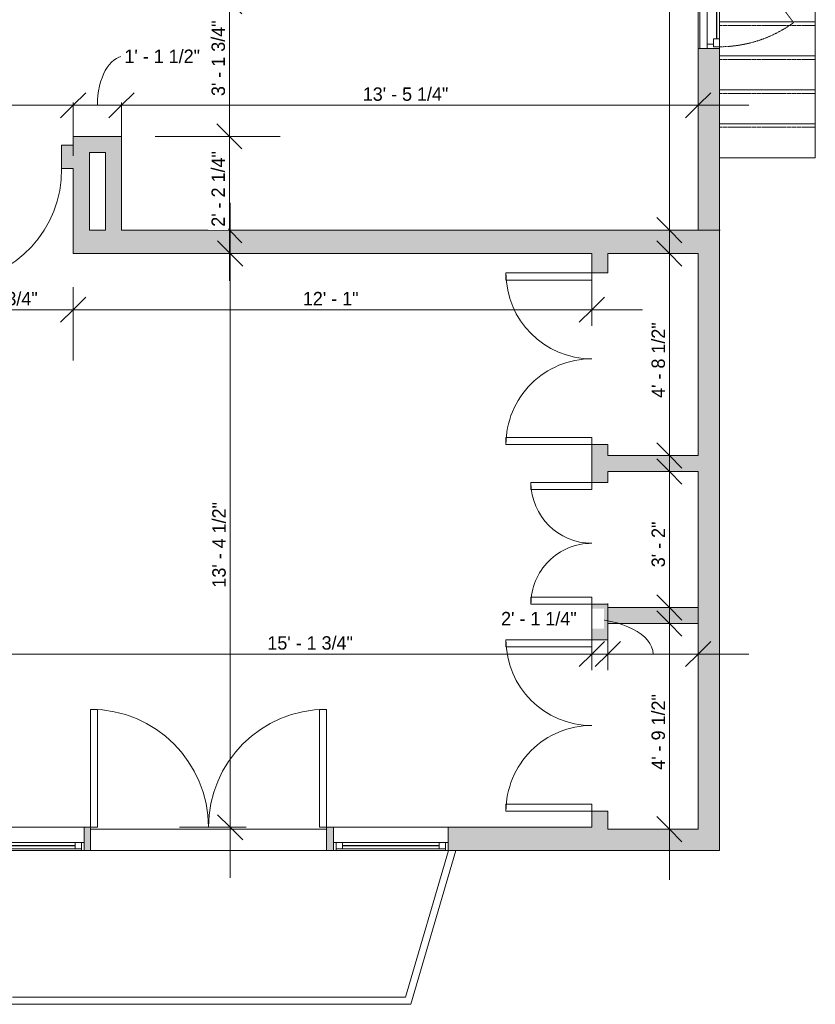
# Model space of a CAD drawing. Header units: inches. Extents: x -258 to 77, y -255 to 639.
# Tile 2 of 8: x -146 to 77, y -255 to 20. Entities that reach past the tile are written whole.
import ezdxf

# ---------------------------------------------------------------- set-up
doc = ezdxf.new("R2010")
doc.units = ezdxf.units.IN
doc.header["$MEASUREMENT"] = 0
doc.linetypes.add('Dash', pattern=[0.23622, 0.11811, -0.11811])
doc.linetypes.add('Overhead', pattern=[0.15625, 0.09375, -0.0625])
for name, color, linetype, lineweight in [('A-ANNO-DIMS', 211, 'Continuous', 9), ('A-ANNO-DIMS-120', 211, 'Continuous', 9), ('A-DOOR', 31, 'Continuous', 9), ('A-FLOR', 192, 'Continuous', 9), ('A-GLAZ', 151, 'Continuous', 9), ('A-GLAZ-HDLN', 1, 'Dash', 18), ('A-WALL', 90, 'Continuous', 9), ('A-WALL-PATT', 111, 'Continuous', 9), ('S-STRS', 90, 'Continuous', 9)]:
    doc.layers.add(name, color=color, linetype=linetype, lineweight=lineweight)
doc.styles.add('Inter', font='txt', dxfattribs={"height": 3.75})
doc.dimstyles.new('Linear_-_1_32__Inter__Imperial__SMALL', dxfattribs={"dimscale": 12, "dimtxt": 4.967999, "dimasz": 0.585938, "dimexe": 1.181102, "dimexo": 0.787402, "dimgap": 0, "dimtad": 1, "dimrnd": 0.25, "dimzin": 1, "dimdsep": 46, "dimlunit": 4, "dimtxsty": 'Inter', "dimblk1": 'OBLIQUE', "dimblk2": 'OBLIQUE', "dimsah": 1, "dimcen": 0.09, "dimdle": 1.181102, "dimazin": 0, "dimtfac": 1, "dimtdec": 4, "dimtix": 1, "dimtmove": 0, "dimatfit": 3, "dimfxl": 1, "dimtvp": 1, "dimtfill": 1, "dimfrac": 2, "dimtolj": 1, "dimtzin": 0, "dimarcsym": 2})
doc.dimstyles.new('Linear_-_1_32__Inter__Imperial__SMALL_1', dxfattribs={"dimscale": 12, "dimtxt": 4.967999, "dimasz": 0.585938, "dimexe": 1.181102, "dimexo": 0.787402, "dimgap": 0, "dimtad": 1, "dimrnd": 0.25, "dimzin": 1, "dimdsep": 46, "dimlunit": 4, "dimtxsty": 'Inter', "dimblk1": 'OBLIQUE', "dimblk2": 'OBLIQUE', "dimsah": 1, "dimcen": 0.09, "dimdle": 1.181102, "dimazin": 0, "dimtfac": 1, "dimtdec": 4, "dimtix": 1, "dimtmove": 1, "dimatfit": 3, "dimfxl": 1, "dimtvp": 1, "dimtfill": 1, "dimfrac": 2, "dimtolj": 1, "dimtzin": 0, "dimarcsym": 2})
doc.dimstyles.new('Linear_-_1_32__Inter__Imperial__SMALL_2', dxfattribs={"dimscale": 12, "dimtxt": 4.967999, "dimasz": 0.585938, "dimexe": 1.181102, "dimexo": 0.787402, "dimgap": 0, "dimtad": 1, "dimrnd": 0.25, "dimzin": 1, "dimdsep": 46, "dimlunit": 4, "dimtxsty": 'Inter', "dimblk1": 'OBLIQUE', "dimblk2": 'OBLIQUE', "dimsah": 1, "dimcen": 0.09, "dimdle": 1.181102, "dimazin": 0, "dimtfac": 1, "dimtdec": 4, "dimtix": 1, "dimtmove": 2, "dimatfit": 3, "dimfxl": 1, "dimtvp": 1, "dimtfill": 1, "dimfrac": 2, "dimtolj": 1, "dimtzin": 0, "dimarcsym": 2})

# ---------------------------------------------------------------- blocks, each defined once
blk = doc.blocks.new('Planitar-Casement-Single_Left - Default 1-4401704-Top Floor Dimension Plan')
at = {"layer": 'A-GLAZ'}
for p, q in [((18, 3), (-18, 3)), ((-16.75, 0.5), (16.75, 0.5)), ((15.25, 2.5), (-15.25, 2.5)), ((-18, -3), (18, -3)), ((15.25, -3), (-15.25, -3))]:
    blk.add_line(p, q, dxfattribs=at)
at = {"layer": 'A-GLAZ', "lineweight": 18}
for p, q in [((-18, -3), (-18, 3)), ((18, -3), (18, 3)), ((-15.25, 2.5), (-18, 2.5)), ((-16.75, 0.5), (-18, 0.5)), ((-16.75, -1.25), (-16.75, 0.5)), ((15.25, 2.5), (18, 2.5)), ((18, 0.5), (16.75, 0.5)), ((16.75, -1.25), (16.75, 0.5)), ((-17.5, -3), (-17.5, -1.25)), ((-17.5, -1.25), (-16.75, -1.25)), ((-15.25, -1.25), (-16.75, -1.25)), ((-15.25, -3), (-15.25, -1.25)), ((15.25, -1.25), (16.75, -1.25)), ((15.25, -3), (15.25, -1.25)), ((17.5, -1.25), (16.75, -1.25)), ((17.5, -3), (17.5, -1.25)), ((-15.25, -3), (-18, -3)), ((15.25, -3), (18, -3))]:
    blk.add_line(p, q, dxfattribs=at)
at = {"layer": 'A-GLAZ', "lineweight": 25}
blk.add_line((15.25, -2.125), (-15.25, -2.125), dxfattribs=at)
at = {"layer": 'A-GLAZ-HDLN', "color": 7}
blk.add_line((-10.763, -23.644), (17.5, -3), dxfattribs=at)
blk.add_arc((17.5, -3), 35, 180, 216.14496, dxfattribs=at)
blk = doc.blocks.new('Planitar-Fixed - Default 1-4400493-Top Floor Dimension Plan')
at = {"layer": 'A-GLAZ', "lineweight": 18}
for p, q in [((-16, 3.76), (-15.25, 3.76)), ((-15.25, 3.76), (-16, 3.76)), ((-15.25, 3.76), (-15.25, 1.53)), ((-15.25, 1.53), (-15.25, 3.76)), ((-15.25, 3.26), (-13.52, 3.26)), ((-13.52, 3.26), (-15.25, 3.26)), ((-15.25, 3.26), (-15.25, 1.53)), ((-13.52, 3.26), (-13.52, 1.53)), ((-13.52, 1.53), (-13.52, 3.26)), ((13.52, 3.26), (13.52, 1.53)), ((15.25, 3.26), (13.52, 3.26)), ((15.25, 3.26), (13.52, 3.26)), ((13.52, 3.26), (13.52, 1.53)), ((15.25, 3.76), (15.25, 1.53)), ((15.96, 3.76), (15.25, 3.76)), ((16, 3.76), (15.25, 3.76)), ((15.25, 3.76), (15.25, 1.53)), ((15.25, 1.53), (15.25, 3.26)), ((-15.25, 1.53), (-13.52, 1.53)), ((13.52, 1.53), (15.25, 1.53)), ((-16, -2.74), (-14.74, -2.74)), ((16, -2.74), (14.74, -2.74))]:
    blk.add_line(p, q, dxfattribs=at)
at = {"layer": 'A-GLAZ'}
for p, q in [((-15.25, 3.76), (15.25, 3.76)), ((-13.52, 3.26), (13.52, 3.26)), ((16, 1.53), (-16, 1.53)), ((-16, 1.53), (-16, -2.74)), ((16, -2.74), (16, 1.53)), ((-16, -2.74), (16, -2.74))]:
    blk.add_line(p, q, dxfattribs=at)
at = {"layer": 'A-GLAZ', "lineweight": 25}
blk.add_line((-13.52, 2.4), (13.52, 2.4), dxfattribs=at)
blk = doc.blocks.new('Planitar - Double Door_Flush Panel - 5_-6_ x 6_-8_-4238624-Top Floor Dimension Plan')
at = {"layer": 'A-DOOR', "lineweight": 18}
for p, q in [((-33, 3.25), (-33, 36.25)), ((-33, 36.25), (-31.03, 36.25)), ((-31.03, 36.25), (-31.03, 3.25)), ((33, 36.25), (31.03, 36.25)), ((31.03, 36.25), (31.03, 3.25)), ((33, 3.25), (33, 36.25)), ((-31.03, 3.25), (-33, 3.25)), ((31.03, 3.25), (33, 3.25))]:
    blk.add_line(p, q, dxfattribs=at)
at = {"layer": 'A-DOOR'}
for centre, start, end in [((-33, 3.25), 0, 90), ((33, 3.25), 90, 180)]:
    blk.add_arc(centre, 33, start, end, dxfattribs=at)
blk = doc.blocks.new('Planitar - Double Door_Flush Panel - 4_-0_ x 6_-8_-4238674-Top Floor Dimension Plan')
at = {"layer": 'A-DOOR', "lineweight": 18}
for p, q in [((-24, 2.25), (-24, 26.25)), ((-24, 26.25), (-22.03, 26.25)), ((-22.03, 26.25), (-22.03, 2.25)), ((24, 26.25), (22.03, 26.25)), ((22.03, 26.25), (22.03, 2.25)), ((24, 2.25), (24, 26.25)), ((-22.03, 2.25), (-24, 2.25)), ((22.03, 2.25), (24, 2.25))]:
    blk.add_line(p, q, dxfattribs=at)
at = {"layer": 'A-DOOR'}
for centre, start, end in [((-24, 2.25), 0, 90), ((24, 2.25), 90, 180)]:
    blk.add_arc(centre, 24, start, end, dxfattribs=at)
blk = doc.blocks.new('Planitar - Double Door_Flush Panel - 2-4238888-Top Floor Dimension Plan')
at = {"layer": 'A-DOOR', "lineweight": 18}
for p, q in [((-17, 2.25), (-17, 19.25)), ((-17, 19.25), (-15.03, 19.25)), ((-15.03, 19.25), (-15.03, 2.25)), ((17, 19.25), (15.03, 19.25)), ((15.03, 19.25), (15.03, 2.25)), ((17, 2.25), (17, 19.25)), ((-15.03, 2.25), (-17, 2.25)), ((15.03, 2.25), (17, 2.25))]:
    blk.add_line(p, q, dxfattribs=at)
at = {"layer": 'A-DOOR'}
for centre, start, end in [((-17, 2.25), 0, 90), ((17, 2.25), 90, 180)]:
    blk.add_arc(centre, 17, start, end, dxfattribs=at)
blk = doc.blocks.new('Planitar - Single Door_Flush Panel - 2_-8_ x 6_-8_-4239218-Top Floor Dimension Plan')
at = {"layer": 'A-DOOR', "lineweight": 18}
for p, q in [((13.99, 3.25), (13.99, 35.25)), ((16, 35.25), (13.99, 35.25)), ((16, 3.25), (16, 35.25)), ((16, 3.25), (13.99, 3.25))]:
    blk.add_line(p, q, dxfattribs=at)
at = {"layer": 'A-DOOR'}
blk.add_arc((15.77, 3.55), 31.77, 93.8608, 180.5412, dxfattribs=at)
blk = doc.blocks.new('DIMBLOCK20-Top Floor Dimension Plan')
at = {"layer": 'A-ANNO-DIMS-120', "lineweight": 35}
for p, q in [((-87.09, -12.25), (-90.61, -8.73)), ((-87.09, -12.25), (-83.58, -15.77)), ((-87.09, -38.5), (-90.61, -34.98)), ((-87.09, -38.5), (-83.58, -42.02))]:
    blk.add_line(p, q, dxfattribs=at)
at = {"layer": 'A-ANNO-DIMS-120'}
for p, q in [((-107.8, -12.25), (-72.92, -12.25)), ((-87.09, -12.25), (-107.8, -12.25)), ((-87.09, -52.67), (-87.09, -12.25)), ((-82.61, -38.5), (-101.26, -38.5)), ((-87.09, -38.5), (-82.61, -38.5))]:
    blk.add_line(p, q, dxfattribs=at)
at = {"layer": 'A-ANNO-DIMS-120', "color": 0, "insert": (-92.08, -37.52), "char_height": 3.75, "width": 29.1373, "attachment_point": 1, "rotation": 90, "line_spacing_factor": 0.9936, "style": 'Inter', "bg_fill": 3, "box_fill_scale": 1.25, "bg_fill_color": 256, "bg_fill_true_color": 13158600, "bg_fill_transparency": 0}
blk.add_mtext('2\' - 2 1/4"', dxfattribs=at)
blk = doc.blocks.new('_Oblique')
at = {"color": 0, "linetype": 'ByBlock', "lineweight": -2}
blk.add_line((-0.5, -0.5), (0.5, 0.5), dxfattribs=at)
blk = doc.blocks.new('DIMBLOCK21-Top Floor Dimension Plan')
at = {"layer": 'A-ANNO-DIMS-120', "lineweight": 35}
for p, q in [((-87.09, 25.5), (-90.61, 29.02)), ((-87.09, 25.5), (-83.58, 21.98)), ((-87.09, -12.25), (-90.61, -8.73)), ((-87.09, -12.25), (-83.58, -15.77))]:
    blk.add_line(p, q, dxfattribs=at)
at = {"layer": 'A-ANNO-DIMS-120'}
for p, q in [((-125.55, 25.5), (-72.92, 25.5)), ((-87.09, 25.5), (-125.55, 25.5)), ((-87.09, -12.25), (-87.09, 25.5)), ((-107.8, -12.25), (-72.92, -12.25)), ((-87.09, -12.25), (-107.8, -12.25))]:
    blk.add_line(p, q, dxfattribs=at)
at = {"layer": 'A-ANNO-DIMS-120', "color": 0, "insert": (-92.08, -0.97), "char_height": 3.75, "width": 29.1373, "attachment_point": 1, "rotation": 90, "line_spacing_factor": 0.9936, "style": 'Inter', "bg_fill": 3, "box_fill_scale": 1.25, "bg_fill_color": 256, "bg_fill_true_color": 13158600, "bg_fill_transparency": 0}
blk.add_mtext('3\' - 1 3/4"', dxfattribs=at)
blk = doc.blocks.new('DIMBLOCK42-Top Floor Dimension Plan')
at = {"layer": 'A-ANNO-DIMS-120'}
for p, q in [((-167.5, -65.21), (-167.5, -46.56)), ((-130.75, -54.45), (-130.75, -74.91)), ((-130.75, -60.74), (-130.75, -54.45)), ((-181.67, -60.74), (-130.75, -60.74)), ((-167.5, -60.74), (-167.5, -65.21))]:
    blk.add_line(p, q, dxfattribs=at)
at = {"layer": 'A-ANNO-DIMS-120', "lineweight": 35}
for p, q in [((-167.5, -60.74), (-163.98, -57.22)), ((-130.75, -60.74), (-127.23, -57.22)), ((-167.5, -60.74), (-171.02, -64.25)), ((-130.75, -60.74), (-134.27, -64.25))]:
    blk.add_line(p, q, dxfattribs=at)
at = {"layer": 'A-ANNO-DIMS-120', "color": 0, "insert": (-161.82, -55.75), "char_height": 3.75, "width": 30.4787, "attachment_point": 1, "line_spacing_factor": 0.9936, "style": 'Inter', "bg_fill": 3, "box_fill_scale": 1.25, "bg_fill_color": 256, "bg_fill_true_color": 13158600, "bg_fill_transparency": 0}
blk.add_mtext('3\' - 0 3/4"', dxfattribs=at)
blk = doc.blocks.new('DIMBLOCK43-Top Floor Dimension Plan')
at = {"layer": 'A-ANNO-DIMS-120'}
for p, q in [((14.25, -65.21), (14.25, -46.56)), ((-130.75, -54.45), (-130.75, -74.91)), ((-130.75, -60.74), (-130.75, -54.45)), ((-130.75, -60.74), (28.42, -60.74)), ((14.25, -60.74), (14.25, -65.21))]:
    blk.add_line(p, q, dxfattribs=at)
at = {"layer": 'A-ANNO-DIMS-120', "lineweight": 35}
for p, q in [((-130.75, -60.74), (-127.23, -57.22)), ((14.25, -60.74), (17.77, -57.22)), ((-130.75, -60.74), (-134.27, -64.25)), ((14.25, -60.74), (10.73, -64.25))]:
    blk.add_line(p, q, dxfattribs=at)
at = {"layer": 'A-ANNO-DIMS-120', "color": 0, "insert": (-66.54, -55.75), "char_height": 3.75, "width": 19.8968, "attachment_point": 1, "line_spacing_factor": 0.9936, "style": 'Inter', "bg_fill": 3, "box_fill_scale": 1.25, "bg_fill_color": 256, "bg_fill_true_color": 13158600, "bg_fill_transparency": 0}
blk.add_mtext('12\' - 1"', dxfattribs=at)
blk = doc.blocks.new('DIMBLOCK44-Top Floor Dimension Plan')
at = {"layer": 'A-ANNO-DIMS-120'}
for p, q in [((-86.87, -219.67), (-86.87, -30.83)), ((-82.4, -45), (-101.05, -45)), ((-86.87, -45), (-82.4, -45)), ((-82.4, -205.5), (-101.05, -205.5)), ((-86.87, -205.5), (-82.4, -205.5))]:
    blk.add_line(p, q, dxfattribs=at)
at = {"layer": 'A-ANNO-DIMS-120', "lineweight": 35}
for p, q in [((-86.87, -45), (-90.39, -41.48)), ((-86.87, -45), (-83.36, -48.52)), ((-86.87, -205.5), (-90.39, -201.98)), ((-86.87, -205.5), (-83.36, -209.02))]:
    blk.add_line(p, q, dxfattribs=at)
at = {"layer": 'A-ANNO-DIMS-120', "color": 0, "insert": (-91.87, -138.45), "char_height": 3.75, "width": 31.671, "attachment_point": 1, "rotation": 90, "line_spacing_factor": 0.9936, "style": 'Inter', "bg_fill": 3, "box_fill_scale": 1.25, "bg_fill_color": 256, "bg_fill_true_color": 13158600, "bg_fill_transparency": 0}
blk.add_mtext('13\' - 4 1/2"', dxfattribs=at)
blk = doc.blocks.new('DIMBLOCK45-Top Floor Dimension Plan')
at = {"layer": 'A-ANNO-DIMS-120'}
for p, q in [((35.95, -115.67), (35.95, -30.83)), ((40.43, -45), (21.78, -45)), ((35.95, -45), (40.43, -45)), ((40.43, -101.5), (21.78, -101.5)), ((35.95, -101.5), (40.43, -101.5))]:
    blk.add_line(p, q, dxfattribs=at)
at = {"layer": 'A-ANNO-DIMS-120', "lineweight": 35}
for p, q in [((35.95, -45), (32.43, -41.48)), ((35.95, -45), (39.46, -48.52)), ((35.95, -101.5), (32.43, -97.98)), ((35.95, -101.5), (39.46, -105.02))]:
    blk.add_line(p, q, dxfattribs=at)
at = {"layer": 'A-ANNO-DIMS-120', "color": 0, "insert": (30.96, -85.39), "char_height": 3.75, "width": 29.1373, "attachment_point": 1, "rotation": 90, "line_spacing_factor": 0.9936, "style": 'Inter', "bg_fill": 3, "box_fill_scale": 1.25, "bg_fill_color": 256, "bg_fill_true_color": 13158600, "bg_fill_transparency": 0}
blk.add_mtext('4\' - 8 1/2"', dxfattribs=at)
blk = doc.blocks.new('DIMBLOCK46-Top Floor Dimension Plan')
at = {"layer": 'A-ANNO-DIMS-120'}
for p, q in [((35.95, -158.17), (35.95, -91.83)), ((40.43, -106), (21.78, -106)), ((35.95, -106), (40.43, -106)), ((40.43, -144), (21.78, -144)), ((35.95, -144), (40.43, -144))]:
    blk.add_line(p, q, dxfattribs=at)
at = {"layer": 'A-ANNO-DIMS-120', "lineweight": 35}
for p, q in [((35.95, -106), (32.43, -102.48)), ((35.95, -106), (39.46, -109.52)), ((35.95, -144), (32.43, -140.48)), ((35.95, -144), (39.46, -147.52))]:
    blk.add_line(p, q, dxfattribs=at)
at = {"layer": 'A-ANNO-DIMS-120', "color": 0, "insert": (30.96, -132.76), "char_height": 3.75, "width": 18.63, "attachment_point": 1, "rotation": 90, "line_spacing_factor": 0.9936, "style": 'Inter', "bg_fill": 3, "box_fill_scale": 1.25, "bg_fill_color": 256, "bg_fill_true_color": 13158600, "bg_fill_transparency": 0}
blk.add_mtext('3\' - 2"', dxfattribs=at)
blk = doc.blocks.new('DIMBLOCK47-Top Floor Dimension Plan')
at = {"layer": 'A-ANNO-DIMS-120'}
for p, q in [((35.95, -220.17), (35.95, -134.33)), ((40.43, -148.5), (21.78, -148.5)), ((35.95, -148.5), (40.43, -148.5)), ((40.43, -206), (21.78, -206)), ((35.95, -206), (40.43, -206))]:
    blk.add_line(p, q, dxfattribs=at)
at = {"layer": 'A-ANNO-DIMS-120', "lineweight": 35}
for p, q in [((35.95, -148.5), (32.43, -144.98)), ((35.95, -148.5), (39.46, -152.02)), ((35.95, -206), (32.43, -202.48)), ((35.95, -206), (39.46, -209.52))]:
    blk.add_line(p, q, dxfattribs=at)
at = {"layer": 'A-ANNO-DIMS-120', "color": 0, "insert": (30.96, -189.39), "char_height": 3.75, "width": 29.1373, "attachment_point": 1, "rotation": 90, "line_spacing_factor": 0.9936, "style": 'Inter', "bg_fill": 3, "box_fill_scale": 1.25, "bg_fill_color": 256, "bg_fill_true_color": 13158600, "bg_fill_transparency": 0}
blk.add_mtext('4\' - 9 1/2"', dxfattribs=at)
blk = doc.blocks.new('DIMBLOCK48-Top Floor Dimension Plan')
at = {"layer": 'A-ANNO-DIMS-120'}
for p, q in [((18.75, -161.52), (18.75, -142.87)), ((44, -161.52), (44, -142.87)), ((4.58, -157.04), (58.17, -157.04)), ((18.75, -157.04), (18.75, -161.52)), ((44, -157.04), (44, -161.52))]:
    blk.add_line(p, q, dxfattribs=at)
at = {"layer": 'A-ANNO-DIMS-120', "lineweight": 35}
for p, q in [((18.75, -157.04), (22.27, -153.53)), ((44, -157.04), (47.52, -153.53)), ((18.75, -157.04), (15.23, -160.56)), ((44, -157.04), (40.48, -160.56))]:
    blk.add_line(p, q, dxfattribs=at)
at = {"layer": 'A-ANNO-DIMS-120'}
blk.add_ellipse((12.12, -157.04), major_axis=(19.26, 0), ratio=0.514495, start_param=0, end_param=1.570796, dxfattribs=at)
at = {"layer": 'A-ANNO-DIMS-120', "color": 0, "insert": (-11.11, -145.25), "char_height": 3.75, "width": 27.8705, "attachment_point": 1, "line_spacing_factor": 0.9936, "style": 'Inter', "bg_fill": 3, "box_fill_scale": 1.25, "bg_fill_color": 256, "bg_fill_true_color": 13158600, "bg_fill_transparency": 0}
blk.add_mtext('2\' - 1 1/4"', dxfattribs=at)
blk = doc.blocks.new('DIMBLOCK49-Top Floor Dimension Plan')
at = {"layer": 'A-ANNO-DIMS-120'}
for p, q in [((-201.75, -8.02), (-201.75, 10.63)), ((-215.92, -3.55), (-116.58, -3.55)), ((-201.75, -3.55), (-201.75, -8.02)), ((-130.75, -2.8), (-130.75, -17.72)), ((-130.75, -3.55), (-130.75, -2.8))]:
    blk.add_line(p, q, dxfattribs=at)
at = {"layer": 'A-ANNO-DIMS-120', "lineweight": 35}
for p, q in [((-201.75, -3.55), (-198.23, -0.03)), ((-130.75, -3.55), (-127.23, -0.03)), ((-201.75, -3.55), (-205.27, -7.06)), ((-130.75, -3.55), (-134.27, -7.06))]:
    blk.add_line(p, q, dxfattribs=at)
at = {"layer": 'A-ANNO-DIMS-120', "color": 0, "insert": (-174.51, 1.45), "char_height": 3.75, "width": 19.8223, "attachment_point": 1, "line_spacing_factor": 0.9936, "style": 'Inter', "bg_fill": 3, "box_fill_scale": 1.25, "bg_fill_color": 256, "bg_fill_true_color": 13158600, "bg_fill_transparency": 0}
blk.add_mtext('5\' - 11"', dxfattribs=at)
blk = doc.blocks.new('DIMBLOCK50-Top Floor Dimension Plan')
at = {"layer": 'A-ANNO-DIMS-120', "lineweight": 35}
for p, q in [((-130.75, -3.55), (-127.23, -0.03)), ((-117.25, -3.55), (-113.73, -0.03)), ((-130.75, -3.55), (-134.27, -7.06)), ((-117.25, -3.55), (-120.77, -7.06))]:
    blk.add_line(p, q, dxfattribs=at)
at = {"layer": 'A-ANNO-DIMS-120'}
for p, q in [((-144.92, -3.55), (-103.08, -3.55)), ((-130.75, -2.8), (-130.75, -17.72)), ((-130.75, -3.55), (-130.75, -2.8)), ((-117.25, -2.8), (-117.25, -17.72)), ((-117.25, -3.55), (-117.25, -2.8))]:
    blk.add_line(p, q, dxfattribs=at)
blk.add_ellipse((-116.44, -3.55), major_axis=(0, 13.69), ratio=0.552212, start_param=0, end_param=1.570796, dxfattribs=at)
at = {"layer": 'A-ANNO-DIMS-120', "color": 0, "insert": (-116.44, 12.03), "char_height": 3.75, "width": 26.3801, "attachment_point": 1, "line_spacing_factor": 0.9936, "style": 'Inter', "bg_fill": 3, "box_fill_scale": 1.25, "bg_fill_color": 256, "bg_fill_true_color": 13158600, "bg_fill_transparency": 0}
blk.add_mtext('1\' - 1 1/2"', dxfattribs=at)
blk = doc.blocks.new('DIMBLOCK51-Top Floor Dimension Plan')
at = {"layer": 'A-ANNO-DIMS-120'}
for p, q in [((44, -8.02), (44, 10.63)), ((-131.42, -3.55), (58.17, -3.55)), ((-117.25, -2.8), (-117.25, -17.72)), ((-117.25, -3.55), (-117.25, -2.8)), ((44, -3.55), (44, -8.02))]:
    blk.add_line(p, q, dxfattribs=at)
at = {"layer": 'A-ANNO-DIMS-120', "lineweight": 35}
for p, q in [((-117.25, -3.55), (-113.73, -0.03)), ((44, -3.55), (47.52, -0.03)), ((-117.25, -3.55), (-120.77, -7.06)), ((44, -3.55), (40.48, -7.06))]:
    blk.add_line(p, q, dxfattribs=at)
at = {"layer": 'A-ANNO-DIMS-120', "color": 0, "insert": (-49.79, 1.45), "char_height": 3.75, "width": 31.5965, "attachment_point": 1, "line_spacing_factor": 0.9936, "style": 'Inter', "bg_fill": 3, "box_fill_scale": 1.25, "bg_fill_color": 256, "bg_fill_true_color": 13158600, "bg_fill_transparency": 0}
blk.add_mtext('13\' - 5 1/4"', dxfattribs=at)
blk = doc.blocks.new('DIMBLOCK53-Top Floor Dimension Plan')
at = {"layer": 'A-ANNO-DIMS-120'}
for p, q in [((-167.5, -161.52), (-167.5, -142.87)), ((14.25, -161.52), (14.25, -142.87)), ((-181.67, -157.04), (28.42, -157.04)), ((-167.5, -157.04), (-167.5, -161.52)), ((14.25, -157.04), (14.25, -161.52))]:
    blk.add_line(p, q, dxfattribs=at)
at = {"layer": 'A-ANNO-DIMS-120', "lineweight": 35}
for p, q in [((-167.5, -157.04), (-163.98, -153.53)), ((14.25, -157.04), (17.77, -153.53)), ((-167.5, -157.04), (-171.02, -160.56)), ((14.25, -157.04), (10.73, -160.56))]:
    blk.add_line(p, q, dxfattribs=at)
at = {"layer": 'A-ANNO-DIMS-120', "color": 0, "insert": (-76.47, -152.05), "char_height": 3.75, "width": 31.5965, "attachment_point": 1, "line_spacing_factor": 0.9936, "style": 'Inter', "bg_fill": 3, "box_fill_scale": 1.25, "bg_fill_color": 256, "bg_fill_true_color": 13158600, "bg_fill_transparency": 0}
blk.add_mtext('15\' - 1 3/4"', dxfattribs=at)
blk = doc.blocks.new('DIMBLOCK54-Top Floor Dimension Plan')
at = {"layer": 'A-ANNO-DIMS-120'}
for p, q in [((35.95, 152.67), (35.95, -52.67)), ((31.47, 138.5), (50.12, 138.5)), ((35.95, 138.5), (31.47, 138.5)), ((31.47, -38.5), (50.12, -38.5)), ((35.95, -38.5), (31.47, -38.5))]:
    blk.add_line(p, q, dxfattribs=at)
at = {"layer": 'A-ANNO-DIMS-120', "lineweight": 35}
for p, q in [((35.95, 138.5), (32.43, 142.02)), ((35.95, 138.5), (39.46, 134.98)), ((35.95, -38.5), (32.43, -34.98)), ((35.95, -38.5), (39.46, -42.02))]:
    blk.add_line(p, q, dxfattribs=at)
at = {"layer": 'A-ANNO-DIMS-120', "color": 0, "insert": (30.96, 41.09), "char_height": 3.75, "width": 21.3872, "attachment_point": 1, "rotation": 90, "line_spacing_factor": 0.9936, "style": 'Inter', "bg_fill": 3, "box_fill_scale": 1.25, "bg_fill_color": 256, "bg_fill_true_color": 13158600, "bg_fill_transparency": 0}
blk.add_mtext('14\' - 9"', dxfattribs=at)

msp = doc.modelspace()

# ---------------------------------------------------------------- hatches: boundary and pattern name
at = {"layer": 'A-WALL-PATT'}
h = msp.add_hatch(color=9, dxfattribs=at)
h.paths.add_polyline_path([(44, -212), (50, -212), (50, 12.32), (44, 12.32), (44, -206)], flags=0)
h.paths.add_polyline_path([(44, 84.32), (50, 84.32), (50, 138.5), (44, 138.5)], flags=0)
for points in [[(-121.75, -16.75), (-117.25, -16.75), (-117.25, -12.25), (-130.75, -12.25), (-130.75, -16.75), (-126.25, -16.75)], [(-130.75, -45), (-126.25, -45), (-126.25, -16.75), (-130.75, -16.75), (-130.75, -21.25)], [(-117.25, -38.5), (-117.25, -16.75), (-121.75, -16.75), (-121.75, -38.5)], [(44, -45), (44, -38.5), (-126.25, -38.5), (-126.25, -45), (18.75, -45)], [(44, -106), (44, -101.5), (18.75, -101.5), (18.75, -106)], [(44, -148.5), (44, -144), (18.75, -144), (18.75, -148.5)], [(44, -212), (44, -206), (16.5, -206), (16.5, -212)]]:
    msp.add_hatch(color=9, dxfattribs=at).paths.add_polyline_path(points, flags=0)
h = msp.add_hatch(color=9, dxfattribs=at)
h.paths.add_polyline_path([(-130.75, -21.25), (-130.75, -14.75), (-134, -14.75), (-134, -21.25)], flags=0)
h.paths.add_polyline_path([(-174.75, -21.25), (-166, -21.25), (-166, -14.75), (-174.75, -14.75)], flags=0)
h.paths.add_polyline_path([(-198.75, -21.25), (-198.75, -14.75), (-201.75, -14.75), (-201.75, -21.25)], flags=0)
h = msp.add_hatch(color=9, dxfattribs=at)
h.paths.add_polyline_path([(16.5, -206), (18.75, -206), (18.75, -201.016), (14.25, -201.016), (14.25, -205.5), (16.5, -205.5)], flags=0)
h.paths.add_polyline_path([(14.25, -153.016), (18.75, -153.016), (18.75, -143.063), (14.25, -143.063)], flags=0)
h.paths.add_polyline_path([(18.75, -109.063), (18.75, -98.453), (14.25, -98.453), (14.25, -109.063)], flags=0)
h.paths.add_polyline_path([(18.75, -50.453), (18.75, -45), (14.25, -45), (14.25, -50.453)], flags=0)
h = msp.add_hatch(color=9, dxfattribs=at)
h.paths.add_polyline_path([(16.5, -212), (16.5, -205.5), (-25.938, -205.5), (-25.938, -212), (-23.744, -212)], flags=0)
h.paths.add_polyline_path([(-57.938, -212), (-57.938, -205.5), (-59.953, -205.5), (-59.953, -212)], flags=0)
h.paths.add_polyline_path([(-127.719, -212), (-125.953, -212), (-125.953, -205.5), (-127.719, -205.5), (-127.719, -209.768)], flags=0)
h.paths.add_polyline_path([(-159.719, -212), (-159.719, -205.5), (-172, -205.5), (-172, -212), (-161.803, -212)], flags=0)

# ---------------------------------------------------------------- linework, layer by layer
at = {"layer": 'A-FLOR'}
for p, q in [((-125.953, -206), (-59.953, -206)), ((-59.953, -212), (-125.953, -212))]:
    msp.add_line(p, q, dxfattribs=at)
at = {"layer": 'A-WALL'}
for p, q in [((44, 12.32), (44, -38.5)), ((50, -212), (50, 12.32)), ((-117.25, -12.25), (-130.75, -12.25)), ((-130.75, -12.25), (-130.75, -14.75)), ((-117.25, -38.5), (-117.25, -12.25)), ((-130.75, -14.75), (-134, -14.75)), ((-134, -14.75), (-134, -21.25)), ((-126.25, -16.75), (-121.75, -16.75)), ((-126.25, -38.5), (-126.25, -16.75)), ((-121.75, -16.75), (-121.75, -38.5)), ((-134, -21.25), (-130.75, -21.25)), ((-130.75, -21.25), (-130.75, -45)), ((-121.75, -38.5), (-126.25, -38.5)), ((44, -38.5), (-117.25, -38.5)), ((-130.75, -45), (14.25, -45)), ((14.25, -45), (14.25, -50.453)), ((18.75, -50.453), (18.75, -45)), ((18.75, -45), (44, -45)), ((44, -45), (44, -101.5)), ((14.25, -50.453), (18.75, -50.453)), ((18.75, -98.453), (14.25, -98.453)), ((14.25, -98.453), (14.25, -109.063)), ((18.75, -101.5), (18.75, -98.453)), ((44, -101.5), (18.75, -101.5)), ((18.75, -109.063), (18.75, -106)), ((18.75, -106), (44, -106)), ((44, -106), (44, -144)), ((14.25, -109.063), (18.75, -109.063)), ((18.75, -143.063), (14.25, -143.063)), ((14.25, -143.063), (14.25, -153.016)), ((18.75, -144), (18.75, -143.063)), ((44, -144), (18.75, -144)), ((18.75, -153.016), (18.75, -148.5)), ((18.75, -148.5), (44, -148.5)), ((44, -148.5), (44, -206)), ((14.25, -153.016), (18.75, -153.016)), ((18.75, -201.016), (14.25, -201.016)), ((14.25, -201.016), (14.25, -205.5)), ((18.75, -206), (18.75, -201.016)), ((-125.953, -205.5), (-127.719, -205.5)), ((-125.953, -212), (-125.953, -205.5)), ((-57.938, -205.5), (-59.953, -205.5)), ((-59.953, -205.5), (-59.953, -212)), ((14.25, -205.5), (-25.938, -205.5)), ((44, -206), (18.75, -206)), ((-127.719, -209.768), (-127.719, -212)), ((-127.719, -212), (-125.953, -212)), ((-59.953, -212), (-57.938, -212)), ((-57.938, -212), (-57.938, -209.768)), ((-37.828, -253), (-25.828, -212)), ((-23.744, -212), (-36.329, -255)), ((-25.938, -209.768), (-25.938, -212)), ((-25.938, -212), (50, -212)), ((-147.719, -253), (-37.828, -253)), ((-36.329, -255), (-149.217, -255))]:
    msp.add_line(p, q, dxfattribs=at)
at = {"layer": 'S-STRS'}
for p, q in [((76.75, 29.274), (76.75, 19.774)), ((76.75, 19.774), (50, 19.774)), ((76.75, 19.774), (76.75, 10.274)), ((76.75, 10.274), (50, 10.274)), ((76.75, 10.274), (76.75, 0.774)), ((76.75, 0.774), (50, 0.774)), ((76.75, 0.774), (76.75, -8.726)), ((76.75, -8.726), (50, -8.726)), ((76.75, -8.726), (76.75, -18.226)), ((76.75, -18.226), (50, -18.226))]:
    msp.add_line(p, q, dxfattribs=at)
at = {"layer": 'S-STRS', "linetype": 'Overhead'}
for p, q in [((76.75, 18.79), (50, 18.79)), ((76.75, 9.29), (50, 9.29)), ((76.75, -0.21), (50, -0.21)), ((76.75, -9.71), (50, -9.71))]:
    msp.add_line(p, q, dxfattribs=at)

# ---------------------------------------------------------------- block references
at = {"layer": 'A-DOOR'}
for name, p, rotation in [('Planitar - Single Door_Flush Panel - 2_-8_ x 6_-8_-4239218-Top Floor Dimension Plan', (-150, -18), 180), ('Planitar - Double Door_Flush Panel - 4_-0_ x 6_-8_-4238674-Top Floor Dimension Plan', (16.5, -74.453), 89.99999999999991), ('Planitar - Double Door_Flush Panel - 2-4238888-Top Floor Dimension Plan', (16.5, -126.062), 89.99999999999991), ('Planitar - Double Door_Flush Panel - 4_-0_ x 6_-8_-4238674-Top Floor Dimension Plan', (16.5, -177.016), 89.99999999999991)]:
    msp.add_blockref(name, p, dxfattribs=dict(at, rotation=rotation))
msp.add_blockref('Planitar - Double Door_Flush Panel - 5_-6_ x 6_-8_-4238624-Top Floor Dimension Plan', (-92.953, -208.75), dxfattribs=at)
at = {"layer": 'A-GLAZ'}
for name, p, rotation in [('Planitar-Casement-Single_Left - Default 1-4401704-Top Floor Dimension Plan', (47, 30.32), 89.99999999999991), ('Planitar-Fixed - Default 1-4400493-Top Floor Dimension Plan', (-143.719, -208.238), 180), ('Planitar-Fixed - Default 1-4400493-Top Floor Dimension Plan', (-41.938, -208.238), 180)]:
    msp.add_blockref(name, p, dxfattribs=dict(at, rotation=rotation))

# ---------------------------------------------------------------- next in the draw order: dimensions: what is measured, and where the dimension line sits
at = {"layer": 'A-ANNO-DIMS'}
dim = msp.add_linear_dim(base=(-87.092, -12.25), p1=(-92.064, -38.5), p2=(-117.25, -12.25), angle=90, dimstyle='Linear_-_1_32__Inter__Imperial__SMALL', override={"dimpost": '<>', "dimfxl": 36.378836}, dxfattribs=at)
dim.commit()
dim.dimension.update_dxf_attribs({"geometry": 'DIMBLOCK20-Top Floor Dimension Plan', "text_midpoint": (-89.337, -25.375)})
dim = msp.add_linear_dim(base=(-130.75, -60.738), p1=(-167.5, -55.766), p2=(-130.75, -45), dimstyle='Linear_-_1_32__Inter__Imperial__SMALL', override={"dimpost": '<>', "dimfxl": 38.294474}, dxfattribs=at)
dim.commit()
dim.dimension.update_dxf_attribs({"geometry": 'DIMBLOCK42-Top Floor Dimension Plan', "text_midpoint": (-149.125, -58.493)})

# ---------------------------------------------------------------- next in the draw order: dimensions: what is measured, and where the dimension line sits
dim = msp.add_linear_dim(base=(-87.092, 25.5), p1=(-117.25, -12.25), p2=(-135, 25.5), angle=90, dimstyle='Linear_-_1_32__Inter__Imperial__SMALL_2', override={"dimpost": '<>', "dimfxl": 41.714806}, dxfattribs=at)
dim.commit()
dim.dimension.update_dxf_attribs({"geometry": 'DIMBLOCK21-Top Floor Dimension Plan', "text_midpoint": (-89.584, 13.596), "dimtype": 160, "text_rotation": 90})
dim = msp.add_linear_dim(base=(14.25, -60.738), p1=(-130.75, -45), p2=(14.25, -55.766), dimstyle='Linear_-_1_32__Inter__Imperial__SMALL', override={"dimpost": '<>', "dimfxl": 145.399121}, dxfattribs=at)
dim.commit()
dim.dimension.update_dxf_attribs({"geometry": 'DIMBLOCK43-Top Floor Dimension Plan', "text_midpoint": (-58.25, -58.838)})

# ---------------------------------------------------------------- next in the draw order: dimensions: what is measured, and where the dimension line sits
dim = msp.add_linear_dim(base=(-130.75, -3.547), p1=(-201.75, 1.425), p2=(-130.75, -12.25), dimstyle='Linear_-_1_32__Inter__Imperial__SMALL', override={"dimpost": '<>', "dimfxl": 72.304965}, dxfattribs=at)
dim.commit()
dim.dimension.update_dxf_attribs({"geometry": 'DIMBLOCK49-Top Floor Dimension Plan', "text_midpoint": (-166.25, -1.647)})
for base, p1, p2, override, picture, middle in [((-86.874, -45), (-91.846, -205.5), (-91.846, -45), {"dimpost": '<>', "dimfxl": 160.5}, 'DIMBLOCK44-Top Floor Dimension Plan', (-89.119, -125.25)), ((35.949, -45), (30.977, -101.5), (30.977, -45), {"dimpost": '<>', "dimfxl": 56.5}, 'DIMBLOCK45-Top Floor Dimension Plan', (33.704, -73.25))]:
    dim = msp.add_linear_dim(base=base, p1=p1, p2=p2, angle=90, dimstyle='Linear_-_1_32__Inter__Imperial__SMALL', override=override, dxfattribs=at)
    dim.commit()
    dim.dimension.update_dxf_attribs({"geometry": picture, "text_midpoint": middle})

# ---------------------------------------------------------------- next in the draw order: dimensions: what is measured, and where the dimension line sits
dim = msp.add_linear_dim(base=(-117.25, -3.547), p1=(-130.75, -12.25), p2=(-117.25, -12.25), dimstyle='Linear_-_1_32__Inter__Imperial__SMALL_1', override={"dimpost": '<>', "dimfxl": 13.5}, dxfattribs=at)
dim.commit()
dim.dimension.update_dxf_attribs({"geometry": 'DIMBLOCK50-Top Floor Dimension Plan', "text_midpoint": (-103.251, 9.528), "dimtype": 160})
dim = msp.add_linear_dim(base=(35.949, -106), p1=(30.977, -144), p2=(30.977, -106), angle=90, dimstyle='Linear_-_1_32__Inter__Imperial__SMALL', override={"dimpost": '<>', "dimfxl": 38}, dxfattribs=at)
dim.commit()
dim.dimension.update_dxf_attribs({"geometry": 'DIMBLOCK46-Top Floor Dimension Plan', "text_midpoint": (34.023, -125)})

# ---------------------------------------------------------------- next in the draw order: dimensions: what is measured, and where the dimension line sits
dim = msp.add_linear_dim(base=(44, -3.547), p1=(-117.25, -12.25), p2=(44, 1.425), dimstyle='Linear_-_1_32__Inter__Imperial__SMALL', override={"dimpost": '<>', "dimfxl": 161.828831}, dxfattribs=at)
dim.commit()
dim.dimension.update_dxf_attribs({"geometry": 'DIMBLOCK51-Top Floor Dimension Plan', "text_midpoint": (-36.625, -1.302)})
dim = msp.add_linear_dim(base=(35.949, -148.5), p1=(30.977, -206), p2=(30.977, -148.5), angle=90, dimstyle='Linear_-_1_32__Inter__Imperial__SMALL', override={"dimpost": '<>', "dimfxl": 57.5}, dxfattribs=at)
dim.commit()
dim.dimension.update_dxf_attribs({"geometry": 'DIMBLOCK47-Top Floor Dimension Plan', "text_midpoint": (33.704, -177.25)})

# ---------------------------------------------------------------- next in the draw order: dimensions: what is measured, and where the dimension line sits
dim = msp.add_linear_dim(base=(35.949, -38.5), p1=(40.92, 138.5), p2=(40.92, -38.5), angle=90, dimstyle='Linear_-_1_32__Inter__Imperial__SMALL', override={"dimpost": '<>', "dimfxl": 177}, dxfattribs=at)
dim.commit()
dim.dimension.update_dxf_attribs({"geometry": 'DIMBLOCK54-Top Floor Dimension Plan', "text_midpoint": (34.02, 50)})
dim = msp.add_linear_dim(base=(44, -157.045), p1=(18.75, -152.073), p2=(44, -152.073), dimstyle='Linear_-_1_32__Inter__Imperial__SMALL_1', override={"dimpost": '<>', "dimfxl": 25.25}, dxfattribs=at)
dim.commit()
dim.dimension.update_dxf_attribs({"geometry": 'DIMBLOCK48-Top Floor Dimension Plan', "text_midpoint": (2.828, -147.75), "dimtype": 160})

# ---------------------------------------------------------------- next in the draw order: dimensions: what is measured, and where the dimension line sits
dim = msp.add_linear_dim(base=(14.25, -157.045), p1=(-167.5, -152.073), p2=(14.25, -152.073), dimstyle='Linear_-_1_32__Inter__Imperial__SMALL_2', override={"dimpost": '<>', "dimfxl": 181.75}, dxfattribs=at)
dim.commit()
dim.dimension.update_dxf_attribs({"geometry": 'DIMBLOCK53-Top Floor Dimension Plan', "text_midpoint": (-60.668, -154.553), "dimtype": 160})

doc.saveas('drawing.dxf')
